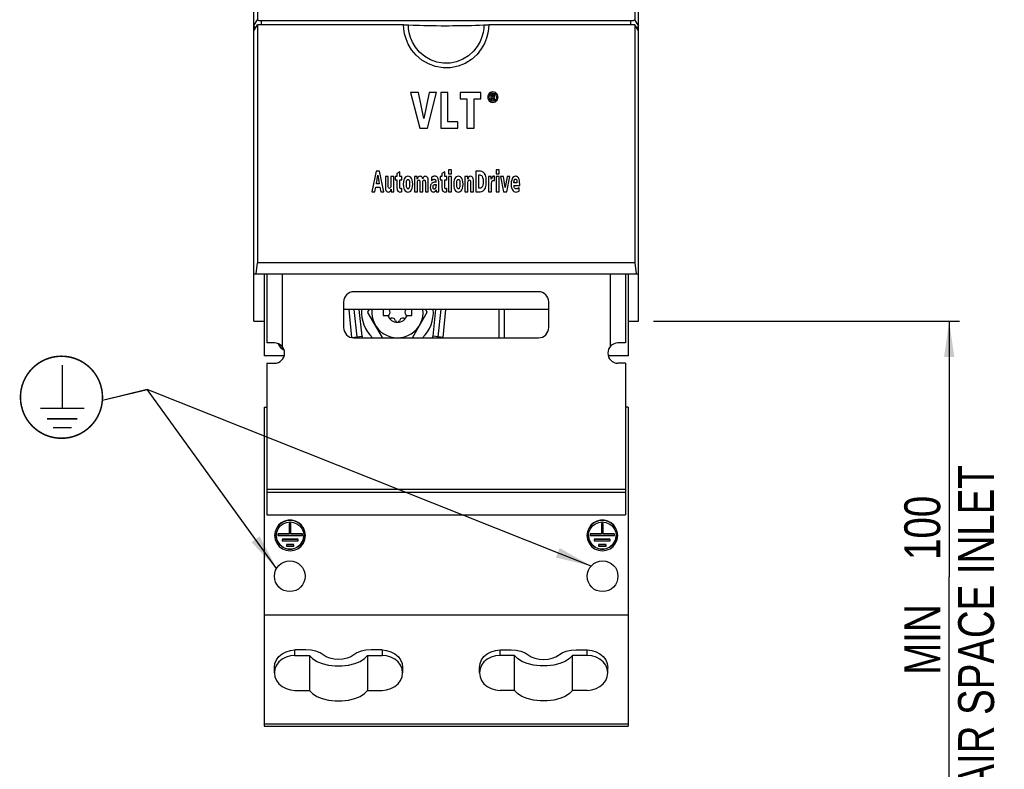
# Model space of a CAD drawing. Extents: x 0 to 594, y 0 to 420.
# Tile 2 of 25: x 74 to 170, y 153 to 226. Entities that reach past the tile are written whole.
import ezdxf

# ---------------------------------------------------------------- set-up
doc = ezdxf.new("R2010")
doc.units = 0
doc.header["$LTSCALE"] = 32.67
doc.layers.get('0').update_dxf_attribs({"linetype": 'CONTINUOUS'})
doc.styles.get("Standard").update_dxf_attribs({"font": 'txt', "width": 0.8})
doc.dimstyles.get("Standard").update_dxf_attribs({"dimtxt": 2.5, "dimasz": 2.5, "dimexe": 1.25, "dimexo": 0.625, "dimtad": 1, "dimcen": 2.5, "dimazin": 3, "dimtfac": 1, "dimtmove": 0, "dimatfit": 3})

# ---------------------------------------------------------------- blocks, each defined once
blk = doc.blocks.new('_FILLED')
at = {"color": 0, "linetype": 'BYBLOCK'}
blk.add_solid([(0, 0), (-1, 0.143), (-1, -0.143)], dxfattribs=at)
blk = doc.blocks.new('*D1')
at = {"color": 2, "linetype": 'CONTINUOUS'}
for p, q in [((135.777, 196.827), (165.604, 196.827)), ((164.604, 196.827), (164.604, 171.902)), ((164.604, 146.977), (164.604, 171.902)), ((156.515, 146.977), (165.604, 146.977))]:
    blk.add_line(p, q, dxfattribs=at)
at = {"color": 2, "linetype": 'CONTINUOUS', "xscale": 3.5, "yscale": 3.5, "zscale": 3.5}
for p, rotation in [((164.604, 196.827), 90), ((164.604, 146.977), 270)]:
    blk.add_blockref('_FILLED', p, dxfattribs=dict(at, rotation=rotation))
at = {"color": 5, "linetype": 'CONTINUOUS', "width": 0.8}
for s, p in [('AIR SPACE INLET', (168.979, 151.15)), ('100', (163.729, 173.55)), ('MIN ', (163.729, 162.35))]:
    blk.add_text(s, height=3.5, rotation=90, dxfattribs=at).set_placement(p)
blk = doc.blocks.new('EARTH_BL1', base_point=(101.866, 183.065))
at = {"color": 2, "linetype": 'CONTINUOUS'}
for p, q in [((86.411, 190.154), (82.032, 189.081)), ((86.443, 190.138), (82.032, 189.081)), ((129.687, 172.95), (86.411, 190.154)), ((99.02, 172.723), (86.443, 190.138))]:
    blk.add_line(p, q, dxfattribs=at)
at = {"color": 7, "linetype": 'CONTINUOUS', "const_width": 0.148}
blk.add_lwpolyline([(74.045, 189.408, 1), (82.045, 189.408, 1)], format="xyb", close=True, dxfattribs=at)
for points in [[(78.124, 188.334), (78.124, 192.552)], [(75.973, 188.334), (80.275, 188.334)], [(76.646, 187.303), (79.603, 187.303)], [(77.207, 186.443), (79.042, 186.443)]]:
    blk.add_lwpolyline(points, dxfattribs=at)
at = {"color": 2, "linetype": 'CONTINUOUS'}
for points in [[(96.566, 175.268), (99.02, 172.723), (97.376, 175.853)], [(126.25, 173.779), (129.687, 172.95), (126.62, 174.708)]]:
    blk.add_solid(points, dxfattribs=at)

msp = doc.modelspace()

# ---------------------------------------------------------------- linework, layer by layer
at = {"color": 7, "linetype": 'CONTINUOUS'}
for p, q in [((96.807, 196.827), (96.807, 296.827)), ((134.307, 196.827), (134.307, 296.827)), ((97.149, 292.202), (97.149, 226.221)), ((133.964, 292.202), (133.964, 226.221)), ((96.807, 225.649), (97.149, 226.221)), ((96.807, 225.149), (97.149, 225.721)), ((96.807, 225.649), (96.885, 225.452)), ((97.149, 226.221), (97.281, 226.134)), ((97.557, 225.725), (97.149, 225.721)), ((97.149, 225.721), (97.149, 202.502)), ((97.281, 226.134), (97.557, 226.137)), ((97.557, 226.14), (133.557, 226.14)), ((97.557, 225.725), (97.557, 226.137)), ((111.409, 225.728), (97.557, 225.727)), ((111.873, 225.718), (112.339, 225.699)), ((112.339, 225.699), (112.744, 225.685)), ((113.362, 225.667), (113.748, 225.658)), ((113.748, 225.658), (114.18, 225.651)), ((114.18, 225.651), (114.594, 225.645)), ((114.594, 225.645), (115.065, 225.641)), ((115.065, 225.641), (115.801, 225.64)), ((115.801, 225.64), (116.217, 225.642)), ((116.217, 225.642), (116.667, 225.647)), ((116.667, 225.647), (117.112, 225.654)), ((117.112, 225.654), (117.64, 225.664)), ((117.64, 225.664), (118.03, 225.674)), ((118.03, 225.674), (118.411, 225.686)), ((118.411, 225.686), (118.795, 225.7)), ((118.795, 225.7), (119.241, 225.718)), ((133.557, 225.726), (119.704, 225.728)), ((133.557, 226.137), (133.833, 226.134)), ((133.557, 225.726), (133.557, 226.137)), ((133.964, 225.721), (133.557, 225.725)), ((133.964, 226.221), (133.833, 226.134)), ((134.307, 225.649), (133.964, 226.221)), ((134.307, 225.149), (133.964, 225.721)), ((133.964, 225.721), (133.964, 202.502)), ((134.307, 225.649), (134.228, 225.452)), ((96.885, 225.452), (96.988, 225.452)), ((134.228, 225.452), (134.125, 225.452)), ((112.842, 219.14), (112.091, 219.14)), ((112.091, 219.14), (112.977, 215.64)), ((113.366, 216.585), (112.842, 219.14)), ((113.91, 219.14), (113.366, 216.585)), ((113.727, 215.64), (114.626, 219.14)), ((114.626, 219.14), (113.91, 219.14)), ((115.722, 219.14), (115.028, 219.14)), ((115.028, 219.14), (115.028, 215.64)), ((115.722, 216.269), (115.722, 219.14)), ((118.925, 219.14), (116.935, 219.14)), ((116.935, 219.14), (116.935, 218.508)), ((118.925, 218.508), (118.925, 219.14)), ((120.112, 218.951), (119.919, 218.951)), ((119.919, 218.951), (119.919, 218.396)), ((116.935, 218.508), (117.582, 218.508)), ((117.582, 218.508), (117.582, 215.64)), ((118.276, 218.508), (118.925, 218.508)), ((118.276, 215.64), (118.276, 218.508)), ((119.919, 218.396), (120.029, 218.396)), ((120.029, 218.857), (120.101, 218.857)), ((120.029, 218.725), (120.029, 218.857)), ((120.113, 218.725), (120.029, 218.725)), ((120.029, 218.632), (120.078, 218.632)), ((120.029, 218.396), (120.029, 218.632)), ((120.078, 218.632), (120.198, 218.396)), ((120.326, 218.396), (120.19, 218.637)), ((120.198, 218.396), (120.326, 218.396)), ((116.709, 216.269), (115.722, 216.269)), ((116.709, 215.64), (116.709, 216.269)), ((112.977, 215.64), (113.727, 215.64)), ((115.028, 215.64), (116.709, 215.64)), ((117.582, 215.64), (118.276, 215.64)), ((108.74, 211.44), (108.318, 209.44)), ((109.068, 211.44), (108.74, 211.44)), ((109.475, 209.44), (109.068, 211.44)), ((111.038, 211.38), (110.759, 211.24)), ((110.759, 211.24), (110.759, 210.933)), ((111.038, 210.933), (111.038, 211.38)), ((115.424, 211.38), (115.145, 211.24)), ((115.145, 211.24), (115.145, 210.933)), ((115.424, 210.933), (115.424, 211.38)), ((116.083, 211.59), (115.798, 211.59)), ((115.798, 211.59), (115.798, 211.189)), ((116.083, 211.189), (116.083, 211.59)), ((118.904, 211.44), (118.454, 211.44)), ((118.454, 211.44), (118.454, 209.44)), ((120.714, 211.59), (120.428, 211.59)), ((120.428, 211.59), (120.428, 211.189)), ((120.714, 211.189), (120.714, 211.59)), ((108.747, 210.224), (108.902, 211.057)), ((108.902, 211.057), (109.033, 210.224)), ((109.911, 210.933), (109.626, 210.933)), ((109.626, 210.933), (109.626, 209.956)), ((109.911, 210.012), (109.911, 210.933)), ((110.452, 210.933), (110.166, 210.933)), ((110.166, 210.933), (110.166, 210.095)), ((110.452, 209.751), (110.452, 210.933)), ((110.759, 210.933), (110.596, 210.933)), ((110.596, 210.933), (110.596, 210.617)), ((110.596, 210.617), (110.752, 210.617)), ((110.752, 210.617), (110.752, 209.858)), ((111.224, 210.933), (111.038, 210.933)), ((111.038, 210.617), (111.224, 210.617)), ((111.038, 209.928), (111.038, 210.617)), ((111.224, 210.617), (111.224, 210.933)), ((112.725, 210.933), (112.455, 210.933)), ((112.462, 210.621), (112.462, 209.44)), ((112.748, 209.44), (112.748, 210.277)), ((112.995, 210.36), (112.995, 209.44)), ((113.281, 209.44), (113.281, 210.386)), ((113.527, 210.358), (113.527, 209.44)), ((113.814, 209.44), (113.814, 210.417)), ((114.111, 210.862), (114.125, 210.526)), ((114.389, 210.659), (114.401, 210.659)), ((114.401, 210.659), (114.436, 210.656)), ((114.565, 210.372), (114.478, 210.372)), ((114.827, 209.861), (114.827, 210.406)), ((115.145, 210.933), (114.983, 210.933)), ((114.983, 210.933), (114.983, 210.617)), ((114.983, 210.617), (115.139, 210.617)), ((115.139, 210.617), (115.139, 209.858)), ((115.611, 210.933), (115.424, 210.933)), ((115.424, 210.617), (115.611, 210.617)), ((115.424, 209.928), (115.424, 210.617)), ((115.611, 210.617), (115.611, 210.933)), ((115.798, 211.189), (116.083, 211.189)), ((116.083, 210.933), (115.798, 210.933)), ((115.798, 210.933), (115.798, 209.44)), ((116.083, 209.44), (116.083, 210.933)), ((117.652, 210.933), (117.381, 210.933)), ((117.389, 210.621), (117.389, 209.44)), ((117.674, 209.44), (117.674, 210.277)), ((117.93, 210.358), (117.93, 209.44)), ((118.216, 209.44), (118.216, 210.417)), ((118.75, 211.09), (118.827, 211.09)), ((118.75, 209.789), (118.75, 211.09)), ((119.941, 210.933), (119.68, 210.933)), ((119.688, 210.621), (119.688, 209.44)), ((119.949, 210.663), (119.941, 210.933)), ((120.258, 210.956), (120.216, 210.956)), ((120.258, 210.537), (120.258, 210.956)), ((120.428, 211.189), (120.714, 211.189)), ((120.714, 210.933), (120.428, 210.933)), ((120.428, 210.933), (120.428, 209.44)), ((120.714, 209.44), (120.714, 210.933)), ((121.146, 210.933), (120.848, 210.933)), ((120.848, 210.933), (121.142, 209.44)), ((121.321, 209.867), (121.146, 210.933)), ((121.497, 210.933), (121.321, 209.867)), ((121.481, 209.44), (121.777, 210.933)), ((121.777, 210.933), (121.497, 210.933)), ((122.462, 210.312), (122.165, 210.312)), ((108.318, 209.44), (108.605, 209.44)), ((108.605, 209.44), (108.692, 209.886)), ((108.692, 209.886), (109.091, 209.886)), ((109.033, 210.224), (108.747, 210.224)), ((109.091, 209.886), (109.169, 209.44)), ((109.169, 209.44), (109.475, 209.44)), ((110.192, 209.44), (110.46, 209.44)), ((111.229, 209.455), (111.229, 209.773)), ((112.462, 209.44), (112.748, 209.44)), ((112.995, 209.44), (113.281, 209.44)), ((113.527, 209.44), (113.814, 209.44)), ((114.565, 210.159), (114.565, 210.073)), ((114.565, 209.646), (114.572, 209.44)), ((114.572, 209.44), (114.834, 209.44)), ((115.615, 209.455), (115.615, 209.773)), ((115.798, 209.44), (116.083, 209.44)), ((117.389, 209.44), (117.674, 209.44)), ((117.93, 209.44), (118.216, 209.44)), ((118.454, 209.44), (118.867, 209.44)), ((118.845, 209.789), (118.75, 209.789)), ((119.688, 209.44), (119.973, 209.44)), ((119.973, 209.44), (119.973, 210.108)), ((120.428, 209.44), (120.714, 209.44)), ((121.142, 209.44), (121.481, 209.44)), ((122.165, 210.067), (122.724, 210.067)), ((122.673, 209.502), (122.667, 209.843)), ((122.724, 210.067), (122.724, 210.175)), ((97.043, 201.452), (97.149, 202.502)), ((133.964, 202.502), (97.149, 202.502)), ((133.964, 202.502), (134.071, 201.452)), ((96.807, 201.452), (134.307, 201.452)), ((97.807, 201.452), (97.807, 193.452)), ((98.057, 201.452), (98.057, 194.702)), ((133.057, 201.452), (133.057, 194.702)), ((133.307, 201.452), (133.307, 193.452)), ((124.557, 199.702), (106.557, 199.702)), ((105.557, 198.702), (105.557, 196.202)), ((125.557, 197.952), (105.557, 197.952)), ((106.863, 195.295), (106.584, 197.952)), ((107.932, 197.723), (108.064, 197.952)), ((109.407, 197.952), (109.407, 197.39)), ((112.207, 197.39), (112.207, 197.952)), ((113.549, 197.952), (113.682, 197.723)), ((115.03, 197.952), (114.751, 195.295)), ((121.232, 195.202), (121.232, 197.952)), ((125.557, 196.202), (125.557, 198.702)), ((96.807, 196.827), (97.807, 196.827)), ((109.352, 195.223), (107.932, 197.682)), ((109.407, 197.39), (109.943, 197.39)), ((111.67, 197.39), (112.207, 197.39)), ((113.682, 197.682), (112.262, 195.223)), ((133.307, 196.827), (134.307, 196.827)), ((106.557, 195.202), (124.557, 195.202)), ((98.807, 194.702), (98.057, 194.702)), ((133.057, 194.702), (132.307, 194.702)), ((99.758, 193.452), (97.807, 193.452)), ((133.307, 193.452), (131.356, 193.452)), ((98.057, 192.722), (98.807, 192.722)), ((98.057, 192.722), (98.057, 177.952)), ((133.057, 192.722), (132.307, 192.722)), ((133.057, 192.722), (133.057, 177.952)), ((97.807, 188.452), (98.057, 188.452)), ((97.807, 188.452), (97.807, 157.327)), ((133.307, 188.452), (133.057, 188.452)), ((133.307, 188.452), (133.307, 157.327)), ((98.057, 177.952), (133.057, 177.952)), ((100.407, 177.122), (100.257, 177.122)), ((100.407, 177.104), (100.257, 177.104)), ((100.257, 177.104), (100.257, 176.065)), ((100.407, 176.065), (100.407, 177.104)), ((130.857, 177.122), (130.707, 177.122)), ((130.857, 177.104), (130.707, 177.104)), ((130.707, 177.104), (130.707, 176.065)), ((130.857, 176.065), (130.857, 177.104)), ((98.883, 176.3), (98.832, 175.916)), ((100.257, 176.083), (99.132, 176.083)), ((100.257, 176.065), (99.132, 176.065)), ((99.132, 176.065), (99.132, 175.916)), ((99.132, 175.916), (101.532, 175.916)), ((101.532, 176.083), (100.407, 176.083)), ((101.532, 176.065), (100.407, 176.065)), ((101.532, 175.916), (101.532, 176.065)), ((101.636, 176.262), (101.682, 175.916)), ((129.333, 176.3), (129.282, 175.916)), ((130.707, 176.083), (129.582, 176.083)), ((130.707, 176.065), (129.582, 176.065)), ((129.582, 176.065), (129.582, 175.916)), ((129.582, 175.916), (131.982, 175.916)), ((131.982, 176.083), (130.857, 176.083)), ((131.982, 176.065), (130.857, 176.065)), ((131.982, 175.916), (131.982, 176.065)), ((132.086, 176.262), (132.132, 175.916)), ((101.112, 175.563), (99.552, 175.563)), ((101.112, 175.545), (99.552, 175.545)), ((99.552, 175.545), (99.552, 175.397)), ((99.552, 175.397), (101.112, 175.397)), ((100.692, 175.044), (99.972, 175.044)), ((100.692, 175.026), (99.972, 175.026)), ((99.972, 175.026), (99.972, 174.877)), ((99.972, 174.877), (100.692, 174.877)), ((100.692, 174.877), (100.692, 175.026)), ((101.112, 175.397), (101.112, 175.545)), ((131.562, 175.563), (130.002, 175.563)), ((131.562, 175.545), (130.002, 175.545)), ((130.002, 175.545), (130.002, 175.397)), ((130.002, 175.397), (131.562, 175.397)), ((131.142, 175.044), (130.422, 175.044)), ((131.142, 175.026), (130.422, 175.026)), ((130.422, 175.026), (130.422, 174.877)), ((130.422, 174.877), (131.142, 174.877)), ((131.142, 174.877), (131.142, 175.026)), ((131.562, 175.397), (131.562, 175.545)), ((97.807, 168.176), (133.307, 168.176)), ((101.885, 164.762), (100.807, 164.762)), ((100.807, 164.241), (102.228, 164.241)), ((102.228, 164.241), (102.228, 160.827)), ((107.885, 164.241), (109.307, 164.241)), ((107.885, 164.241), (107.885, 160.827)), ((109.307, 164.762), (108.229, 164.762)), ((120.807, 164.762), (121.885, 164.762)), ((122.228, 164.241), (120.807, 164.241)), ((122.228, 160.827), (122.228, 164.241)), ((129.307, 164.241), (127.885, 164.241)), ((127.885, 160.827), (127.885, 164.241)), ((128.229, 164.762), (129.307, 164.762)), ((98.807, 162.534), (98.807, 163.055)), ((111.307, 163.055), (111.307, 162.534)), ((118.807, 162.534), (118.807, 163.055)), ((131.307, 162.534), (131.307, 163.055)), ((100.807, 160.827), (102.228, 160.827)), ((107.885, 160.827), (109.307, 160.827)), ((122.228, 160.827), (120.807, 160.827)), ((129.307, 160.827), (127.885, 160.827)), ((97.807, 157.327), (133.307, 157.327))]:
    msp.add_line(p, q, dxfattribs=at)
at = {"color": 9, "linetype": 'CONTINUOUS'}
for p, q in [((99.557, 201.452), (99.557, 194.358)), ((131.557, 201.452), (131.557, 194.358)), ((106.366, 195.243), (106.081, 197.952)), ((107.36, 195.348), (107.087, 197.952)), ((114.527, 197.952), (114.253, 195.348)), ((115.248, 195.243), (115.533, 197.952)), ((120.732, 195.202), (120.732, 197.952)), ((106.366, 195.243), (107.36, 195.348)), ((115.248, 195.243), (114.253, 195.348)), ((98.057, 180.452), (133.057, 180.452)), ((98.057, 180.165), (133.057, 180.165)), ((100.807, 164.241), (100.807, 164.762)), ((109.307, 164.762), (109.307, 164.241)), ((120.807, 164.241), (120.807, 164.762)), ((129.307, 164.241), (129.307, 164.762)), ((97.807, 157.567), (133.307, 157.567))]:
    msp.add_line(p, q, dxfattribs=at)
at = {"color": 7, "linetype": 'CONTINUOUS'}
for points in [[(111.409, 225.728), (111.647, 225.726), (111.873, 225.718)], [(112.744, 225.685), (112.944, 225.679), (113.362, 225.667)], [(119.241, 225.718), (119.467, 225.726), (119.704, 225.728)], [(119.758, 219.038), (119.678, 218.932), (119.629, 218.813), (119.611, 218.67)], [(119.754, 218.67), (119.768, 218.786), (119.803, 218.878), (119.858, 218.954)], [(120.112, 219.185), (119.977, 219.168), (119.863, 219.12), (119.758, 219.038)], [(119.858, 218.954), (119.932, 219.015), (120.014, 219.05), (120.112, 219.063)], [(120.468, 219.037), (120.365, 219.119), (120.25, 219.168), (120.112, 219.185)], [(120.112, 219.063), (120.21, 219.05), (120.292, 219.015), (120.367, 218.953)], [(120.264, 218.915), (120.227, 218.934), (120.177, 218.946), (120.112, 218.951)], [(120.316, 218.784), (120.31, 218.845), (120.292, 218.886), (120.264, 218.915)], [(120.367, 218.953), (120.421, 218.877), (120.455, 218.786), (120.468, 218.67)], [(120.611, 218.67), (120.594, 218.813), (120.547, 218.931), (120.468, 219.037)], [(119.611, 218.67), (119.629, 218.529), (119.677, 218.411), (119.757, 218.305)], [(119.858, 218.386), (119.803, 218.462), (119.768, 218.554), (119.754, 218.67)], [(119.757, 218.305), (119.863, 218.221), (119.977, 218.172), (120.112, 218.155)], [(120.112, 218.276), (120.014, 218.289), (119.933, 218.325), (119.858, 218.386)], [(120.101, 218.857), (120.126, 218.856), (120.15, 218.853), (120.172, 218.847)], [(120.367, 218.387), (120.292, 218.325), (120.21, 218.289), (120.112, 218.276)], [(120.112, 218.155), (120.25, 218.173), (120.365, 218.222), (120.469, 218.305)], [(120.183, 218.738), (120.165, 218.731), (120.142, 218.726), (120.113, 218.725)], [(120.172, 218.847), (120.19, 218.837), (120.202, 218.821), (120.206, 218.796)], [(120.206, 218.796), (120.204, 218.768), (120.195, 218.75), (120.183, 218.738)], [(120.19, 218.637), (120.225, 218.644), (120.254, 218.658), (120.28, 218.677)], [(120.28, 218.677), (120.298, 218.701), (120.311, 218.736), (120.316, 218.784)], [(120.468, 218.67), (120.455, 218.554), (120.421, 218.462), (120.367, 218.387)], [(120.469, 218.305), (120.547, 218.411), (120.594, 218.53), (120.611, 218.67)], [(119.296, 211.216), (119.166, 211.351), (119.039, 211.419), (118.904, 211.44)], [(119.469, 210.423), (119.445, 210.798), (119.382, 211.053), (119.296, 211.216)], [(111.495, 210.744), (111.435, 210.603), (111.394, 210.422), (111.378, 210.192)], [(111.833, 210.953), (111.727, 210.94), (111.64, 210.902), (111.564, 210.84), (111.495, 210.744)], [(111.675, 210.192), (111.681, 210.36), (111.699, 210.479), (111.726, 210.56), (111.758, 210.609), (111.793, 210.635), (111.834, 210.644)], [(112.173, 210.744), (112.105, 210.84), (112.028, 210.902), (111.941, 210.939), (111.833, 210.953)], [(111.834, 210.644), (111.873, 210.635), (111.908, 210.609), (111.94, 210.56), (111.966, 210.479), (111.984, 210.36), (111.991, 210.192)], [(112.289, 210.192), (112.273, 210.422), (112.232, 210.603), (112.173, 210.744)], [(112.455, 210.933), (112.459, 210.85), (112.461, 210.746), (112.462, 210.621)], [(112.734, 210.684), (112.733, 210.778), (112.73, 210.861), (112.725, 210.933)], [(112.835, 210.884), (112.797, 210.833), (112.763, 210.767), (112.734, 210.684)], [(112.748, 210.277), (112.753, 210.371), (112.764, 210.447), (112.781, 210.509)], [(112.781, 210.509), (112.808, 210.557), (112.843, 210.583), (112.887, 210.594)], [(113.014, 210.956), (112.938, 210.947), (112.881, 210.922), (112.835, 210.884)], [(112.887, 210.594), (112.912, 210.59), (112.936, 210.576), (112.96, 210.548)], [(112.96, 210.548), (112.977, 210.511), (112.99, 210.449), (112.995, 210.36)], [(113.178, 210.888), (113.135, 210.925), (113.082, 210.947), (113.014, 210.956)], [(113.267, 210.707), (113.242, 210.782), (113.212, 210.842), (113.178, 210.888)], [(113.362, 210.886), (113.326, 210.839), (113.294, 210.779), (113.267, 210.707)], [(113.281, 210.386), (113.285, 210.445), (113.296, 210.494), (113.313, 210.535)], [(113.313, 210.535), (113.336, 210.566), (113.367, 210.585), (113.409, 210.593)], [(113.536, 210.953), (113.461, 210.944), (113.405, 210.921), (113.362, 210.886)], [(113.409, 210.593), (113.441, 210.589), (113.469, 210.573), (113.495, 210.542)], [(113.495, 210.542), (113.512, 210.502), (113.523, 210.442), (113.527, 210.358)], [(113.754, 210.799), (113.714, 210.87), (113.667, 210.916), (113.609, 210.943), (113.536, 210.953)], [(113.814, 210.417), (113.806, 210.571), (113.786, 210.697), (113.754, 210.799)], [(114.207, 210.308), (114.157, 210.273), (114.111, 210.226), (114.068, 210.162)], [(114.179, 210.895), (114.154, 210.884), (114.131, 210.873), (114.111, 210.862)], [(114.125, 210.526), (114.152, 210.553), (114.179, 210.576), (114.206, 210.596)], [(114.255, 210.924), (114.229, 210.915), (114.203, 210.905), (114.179, 210.895)], [(114.206, 210.596), (114.23, 210.612), (114.253, 210.626), (114.274, 210.637)], [(114.365, 210.363), (114.316, 210.354), (114.263, 210.336), (114.207, 210.308)], [(114.417, 210.954), (114.365, 210.95), (114.312, 210.941), (114.255, 210.924)], [(114.274, 210.637), (114.295, 210.644), (114.315, 210.65), (114.333, 210.656)], [(114.333, 210.656), (114.352, 210.658), (114.371, 210.659), (114.389, 210.659)], [(114.478, 210.372), (114.449, 210.371), (114.412, 210.368), (114.365, 210.363)], [(114.623, 210.919), (114.569, 210.938), (114.501, 210.951), (114.417, 210.954)], [(114.436, 210.656), (114.454, 210.651), (114.473, 210.641), (114.494, 210.625)], [(114.494, 210.625), (114.512, 210.606), (114.529, 210.579), (114.545, 210.54)], [(114.545, 210.54), (114.556, 210.496), (114.563, 210.44), (114.565, 210.372)], [(114.747, 210.805), (114.714, 210.852), (114.674, 210.889), (114.623, 210.919)], [(114.827, 210.406), (114.817, 210.575), (114.789, 210.706), (114.747, 210.805)], [(116.404, 210.744), (116.344, 210.603), (116.302, 210.422), (116.287, 210.192)], [(116.742, 210.953), (116.636, 210.94), (116.549, 210.902), (116.473, 210.84), (116.404, 210.744)], [(116.583, 210.192), (116.59, 210.36), (116.608, 210.479), (116.634, 210.56), (116.666, 210.609), (116.701, 210.635), (116.742, 210.644)], [(117.081, 210.744), (117.013, 210.84), (116.937, 210.902), (116.85, 210.939), (116.742, 210.953)], [(116.742, 210.644), (116.782, 210.635), (116.816, 210.609), (116.848, 210.56), (116.875, 210.479), (116.893, 210.36), (116.9, 210.192)], [(117.197, 210.192), (117.182, 210.422), (117.141, 210.603), (117.081, 210.744)], [(117.381, 210.933), (117.385, 210.85), (117.388, 210.746), (117.389, 210.621)], [(117.66, 210.684), (117.659, 210.778), (117.656, 210.861), (117.652, 210.933)], [(117.761, 210.885), (117.723, 210.834), (117.689, 210.768), (117.66, 210.684)], [(117.674, 210.277), (117.679, 210.374), (117.69, 210.45), (117.707, 210.509)], [(117.707, 210.509), (117.734, 210.558), (117.767, 210.584), (117.809, 210.594)], [(117.939, 210.955), (117.864, 210.946), (117.806, 210.923), (117.761, 210.885)], [(117.809, 210.594), (117.839, 210.59), (117.867, 210.576), (117.895, 210.55)], [(117.895, 210.55), (117.912, 210.511), (117.924, 210.449), (117.93, 210.358)], [(118.156, 210.799), (118.117, 210.87), (118.069, 210.916), (118.012, 210.944), (117.939, 210.955)], [(118.216, 210.417), (118.208, 210.571), (118.188, 210.697), (118.156, 210.799)], [(118.827, 211.09), (118.917, 211.076), (118.991, 211.034), (119.055, 210.961), (119.109, 210.843), (119.147, 210.668), (119.161, 210.421)], [(119.161, 210.421), (119.151, 210.238), (119.124, 210.09), (119.085, 209.971)], [(119.29, 209.674), (119.38, 209.837), (119.444, 210.078), (119.469, 210.423)], [(119.68, 210.933), (119.684, 210.85), (119.687, 210.746), (119.688, 210.621)], [(119.997, 210.78), (119.966, 210.702), (119.949, 210.663)], [(119.973, 210.108), (119.974, 210.163), (119.977, 210.217), (119.981, 210.271)], [(119.981, 210.271), (119.987, 210.322), (119.996, 210.37), (120.007, 210.414)], [(120.045, 210.872), (120.028, 210.845), (120.012, 210.814), (119.997, 210.78)], [(120.007, 210.414), (120.022, 210.457), (120.041, 210.491), (120.063, 210.518)], [(120.116, 210.935), (120.089, 210.919), (120.066, 210.898), (120.045, 210.872)], [(120.063, 210.518), (120.089, 210.538), (120.121, 210.551), (120.161, 210.555)], [(120.216, 210.956), (120.176, 210.953), (120.143, 210.946), (120.116, 210.935)], [(120.161, 210.555), (120.196, 210.553), (120.228, 210.547), (120.258, 210.537)], [(122.001, 210.727), (121.944, 210.581), (121.906, 210.405), (121.892, 210.192)], [(122.312, 210.955), (122.22, 210.94), (122.141, 210.901), (122.068, 210.833), (122.001, 210.727)], [(122.165, 210.312), (122.165, 210.336), (122.167, 210.368), (122.169, 210.407)], [(122.169, 210.407), (122.172, 210.445), (122.178, 210.486), (122.186, 210.527)], [(122.186, 210.527), (122.197, 210.569), (122.212, 210.605), (122.229, 210.636)], [(122.229, 210.636), (122.251, 210.66), (122.278, 210.674), (122.312, 210.679)], [(122.416, 210.943), (122.373, 210.95), (122.339, 210.954), (122.312, 210.955)], [(122.312, 210.679), (122.363, 210.667), (122.402, 210.633), (122.432, 210.568)], [(122.552, 210.859), (122.502, 210.902), (122.457, 210.93), (122.416, 210.943)], [(122.432, 210.568), (122.448, 210.495), (122.458, 210.41), (122.462, 210.312)], [(122.673, 210.628), (122.635, 210.733), (122.594, 210.808), (122.552, 210.859)], [(122.724, 210.175), (122.717, 210.364), (122.699, 210.514), (122.673, 210.628)], [(109.626, 209.956), (109.633, 209.801), (109.655, 209.675), (109.688, 209.574)], [(109.688, 209.574), (109.729, 209.503), (109.777, 209.457), (109.835, 209.43), (109.909, 209.42)], [(109.909, 209.42), (109.985, 209.43), (110.042, 209.454), (110.087, 209.493)], [(109.949, 209.829), (109.929, 209.866), (109.916, 209.926), (109.911, 210.012)], [(110.031, 209.776), (110.001, 209.781), (109.974, 209.798), (109.949, 209.829)], [(110.136, 209.866), (110.108, 209.814), (110.074, 209.786), (110.031, 209.776)], [(110.087, 209.493), (110.123, 209.543), (110.156, 209.607), (110.185, 209.688)], [(110.166, 210.095), (110.162, 210.002), (110.152, 209.926), (110.136, 209.866)], [(110.185, 209.688), (110.186, 209.594), (110.188, 209.512), (110.192, 209.44)], [(110.46, 209.44), (110.455, 209.521), (110.453, 209.625), (110.452, 209.751)], [(110.752, 209.858), (110.764, 209.7), (110.793, 209.59), (110.835, 209.517)], [(110.835, 209.517), (110.895, 209.459), (110.958, 209.429), (111.03, 209.419)], [(111.03, 209.419), (111.123, 209.426), (111.188, 209.439), (111.229, 209.455)], [(111.067, 209.783), (111.052, 209.812), (111.042, 209.86), (111.038, 209.928)], [(111.135, 209.741), (111.11, 209.745), (111.088, 209.759), (111.067, 209.783)], [(111.229, 209.773), (111.203, 209.756), (111.172, 209.745), (111.135, 209.741)], [(111.378, 210.192), (111.394, 209.958), (111.435, 209.775), (111.494, 209.634)], [(111.494, 209.634), (111.564, 209.535), (111.641, 209.471), (111.728, 209.434), (111.833, 209.42)], [(111.715, 209.848), (111.694, 209.933), (111.68, 210.047), (111.675, 210.192)], [(111.833, 209.724), (111.8, 209.731), (111.769, 209.751), (111.741, 209.788), (111.715, 209.848)], [(111.954, 209.849), (111.928, 209.788), (111.899, 209.751), (111.868, 209.731), (111.833, 209.724)], [(111.833, 209.42), (111.94, 209.434), (112.028, 209.472), (112.104, 209.535), (112.174, 209.634)], [(111.991, 210.192), (111.987, 210.047), (111.973, 209.934), (111.954, 209.849)], [(112.174, 209.634), (112.233, 209.775), (112.273, 209.958), (112.289, 210.192)], [(114.068, 210.162), (114.038, 210.089), (114.017, 209.993), (114.009, 209.87)], [(114.009, 209.87), (114.019, 209.732), (114.047, 209.625), (114.089, 209.542)], [(114.089, 209.542), (114.151, 209.472), (114.219, 209.434), (114.301, 209.42)], [(114.27, 209.898), (114.274, 209.96), (114.285, 210.009), (114.302, 210.046)], [(114.288, 209.789), (114.279, 209.816), (114.272, 209.851), (114.27, 209.898)], [(114.325, 209.729), (114.312, 209.742), (114.299, 209.761), (114.288, 209.789)], [(114.301, 209.42), (114.369, 209.429), (114.427, 209.454), (114.48, 209.497)], [(114.302, 210.046), (114.325, 210.081), (114.35, 210.107), (114.375, 210.124)], [(114.394, 209.701), (114.378, 209.703), (114.355, 209.712), (114.325, 209.729)], [(114.375, 210.124), (114.409, 210.14), (114.442, 210.15), (114.473, 210.155)], [(114.434, 209.713), (114.417, 209.707), (114.403, 209.703), (114.394, 209.701)], [(114.49, 209.754), (114.469, 209.735), (114.45, 209.722), (114.434, 209.713)], [(114.473, 210.155), (114.506, 210.158), (114.537, 210.159), (114.565, 210.159)], [(114.48, 209.497), (114.523, 209.55), (114.55, 209.599), (114.565, 209.646)], [(114.543, 209.863), (114.527, 209.816), (114.509, 209.78), (114.49, 209.754)], [(114.565, 210.073), (114.562, 209.987), (114.554, 209.918), (114.543, 209.863)], [(114.834, 209.44), (114.83, 209.54), (114.828, 209.681), (114.827, 209.861)], [(115.139, 209.858), (115.15, 209.7), (115.18, 209.59), (115.221, 209.517)], [(115.221, 209.517), (115.281, 209.459), (115.345, 209.429), (115.416, 209.419)], [(115.416, 209.419), (115.51, 209.426), (115.574, 209.439), (115.615, 209.455)], [(115.454, 209.783), (115.439, 209.812), (115.428, 209.86), (115.424, 209.928)], [(115.522, 209.741), (115.496, 209.745), (115.474, 209.759), (115.454, 209.783)], [(115.615, 209.773), (115.589, 209.756), (115.558, 209.745), (115.522, 209.741)], [(116.287, 210.192), (116.302, 209.958), (116.343, 209.775), (116.403, 209.634)], [(116.403, 209.634), (116.473, 209.535), (116.55, 209.471), (116.637, 209.434), (116.742, 209.42)], [(116.624, 209.848), (116.603, 209.933), (116.588, 210.047), (116.583, 210.192)], [(116.742, 209.724), (116.708, 209.731), (116.678, 209.751), (116.649, 209.788), (116.624, 209.848)], [(116.862, 209.849), (116.837, 209.788), (116.808, 209.751), (116.777, 209.731), (116.742, 209.724)], [(116.742, 209.42), (116.849, 209.434), (116.936, 209.472), (117.013, 209.535), (117.082, 209.634)], [(116.9, 210.192), (116.895, 210.047), (116.882, 209.934), (116.862, 209.849)], [(117.082, 209.634), (117.141, 209.775), (117.182, 209.958), (117.197, 210.192)], [(119.085, 209.971), (119.038, 209.887), (118.983, 209.833), (118.921, 209.801), (118.845, 209.789)], [(118.867, 209.44), (119.018, 209.464), (119.155, 209.536), (119.29, 209.674)], [(121.892, 210.192), (121.907, 209.958), (121.948, 209.775), (122.008, 209.634)], [(122.008, 209.634), (122.077, 209.538), (122.157, 209.474), (122.252, 209.435), (122.373, 209.42)], [(122.222, 209.83), (122.192, 209.898), (122.172, 209.975), (122.165, 210.067)], [(122.4, 209.725), (122.325, 209.738), (122.268, 209.772), (122.222, 209.83)], [(122.373, 209.42), (122.473, 209.429), (122.572, 209.455), (122.673, 209.502)], [(122.474, 209.735), (122.449, 209.729), (122.424, 209.726), (122.4, 209.725)], [(122.545, 209.762), (122.523, 209.751), (122.499, 209.742), (122.474, 209.735)], [(122.667, 209.843), (122.631, 209.816), (122.591, 209.789), (122.545, 209.762)], [(101.832, 175.935), (101.788, 176.29), (101.66, 176.624), (101.455, 176.919), (101.184, 177.156), (100.864, 177.322), (100.513, 177.408), (100.151, 177.408), (99.8, 177.322), (99.48, 177.156), (99.209, 176.919), (99.004, 176.624), (98.875, 176.29), (98.832, 175.935)], [(101.832, 175.916), (101.781, 176.3), (101.631, 176.658), (101.393, 176.966), (101.082, 177.202), (100.72, 177.35), (100.332, 177.4), (99.944, 177.35), (99.582, 177.202), (99.271, 176.966), (99.033, 176.658), (98.883, 176.3)], [(98.982, 175.916), (99.028, 176.262), (99.163, 176.584), (99.377, 176.861), (99.657, 177.073), (99.982, 177.207), (100.332, 177.252), (100.681, 177.207), (101.007, 177.073), (101.286, 176.861), (101.501, 176.584), (101.636, 176.262)], [(132.282, 175.935), (132.238, 176.29), (132.11, 176.624), (131.905, 176.919), (131.634, 177.156), (131.314, 177.322), (130.963, 177.408), (130.601, 177.408), (130.25, 177.322), (129.93, 177.156), (129.659, 176.919), (129.454, 176.624), (129.325, 176.29), (129.282, 175.935)], [(132.282, 175.916), (132.231, 176.3), (132.081, 176.658), (131.843, 176.966), (131.532, 177.202), (131.17, 177.35), (130.782, 177.4), (130.394, 177.35), (130.032, 177.202), (129.721, 176.966), (129.483, 176.658), (129.333, 176.3)], [(129.432, 175.916), (129.478, 176.262), (129.613, 176.584), (129.827, 176.861), (130.107, 177.073), (130.432, 177.207), (130.782, 177.252), (131.131, 177.207), (131.457, 177.073), (131.736, 176.861), (131.951, 176.584), (132.086, 176.262)], [(98.832, 175.916), (98.883, 175.532), (99.033, 175.174), (99.271, 174.867), (99.582, 174.631), (99.944, 174.483), (100.332, 174.432), (100.72, 174.483), (101.082, 174.631), (101.393, 174.867), (101.631, 175.174), (101.781, 175.532), (101.832, 175.916)], [(101.682, 175.916), (101.636, 175.571), (101.501, 175.249), (101.286, 174.972), (101.007, 174.76), (100.681, 174.626), (100.332, 174.581), (99.982, 174.626), (99.657, 174.76), (99.377, 174.972), (99.163, 175.249), (99.028, 175.571), (98.982, 175.916)], [(98.984, 175.917), (99.021, 175.615), (99.136, 175.314), (99.321, 175.049), (99.565, 174.835), (99.853, 174.686), (100.169, 174.609), (100.495, 174.609), (100.811, 174.686), (101.099, 174.835), (101.342, 175.049), (101.527, 175.314), (101.643, 175.615), (101.68, 175.917)], [(129.282, 175.916), (129.333, 175.532), (129.483, 175.174), (129.721, 174.867), (130.032, 174.631), (130.394, 174.483), (130.782, 174.432), (131.17, 174.483), (131.532, 174.631), (131.843, 174.867), (132.081, 175.174), (132.231, 175.532), (132.282, 175.916)], [(132.132, 175.916), (132.086, 175.571), (131.951, 175.249), (131.736, 174.972), (131.457, 174.76), (131.131, 174.626), (130.782, 174.581), (130.432, 174.626), (130.107, 174.76), (129.827, 174.972), (129.613, 175.249), (129.478, 175.571), (129.432, 175.916)], [(129.434, 175.917), (129.471, 175.615), (129.586, 175.314), (129.771, 175.049), (130.015, 174.835), (130.303, 174.686), (130.619, 174.609), (130.945, 174.609), (131.261, 174.686), (131.549, 174.835), (131.792, 175.049), (131.977, 175.314), (132.093, 175.615), (132.13, 175.917)], [(98.807, 163.055), (98.857, 163.435), (99.005, 163.796), (99.243, 164.119), (99.56, 164.39), (99.939, 164.593), (100.362, 164.719), (100.807, 164.762)], [(100.807, 164.241), (100.362, 164.198), (99.939, 164.072), (99.56, 163.868), (99.243, 163.598), (99.005, 163.274), (98.857, 162.914), (98.807, 162.534)], [(103.856, 164.098), (103.257, 164.478), (102.851, 164.632), (102.384, 164.729), (101.885, 164.762)], [(102.228, 164.241), (102.521, 163.927), (102.94, 163.654), (103.464, 163.437), (104.069, 163.286), (104.722, 163.208), (105.392, 163.208), (106.045, 163.286), (106.649, 163.437), (107.174, 163.654), (107.593, 163.927), (107.885, 164.241)], [(106.857, 164.478), (106.258, 164.098), (105.902, 163.963), (105.493, 163.879), (105.057, 163.85), (104.62, 163.879), (104.212, 163.963), (103.856, 164.098)], [(108.229, 164.762), (107.73, 164.729), (107.263, 164.632), (106.857, 164.478)], [(109.307, 164.762), (109.752, 164.719), (110.175, 164.593), (110.554, 164.39), (110.871, 164.119), (111.109, 163.796), (111.257, 163.435), (111.307, 163.055)], [(111.307, 162.534), (111.257, 162.914), (111.109, 163.274), (110.871, 163.598), (110.554, 163.868), (110.175, 164.072), (109.752, 164.198), (109.307, 164.241)], [(118.807, 163.055), (118.857, 163.435), (119.005, 163.796), (119.243, 164.119), (119.56, 164.39), (119.939, 164.593), (120.362, 164.719), (120.807, 164.762)], [(120.807, 164.241), (120.362, 164.198), (119.939, 164.072), (119.56, 163.868), (119.243, 163.598), (119.005, 163.274), (118.857, 162.914), (118.807, 162.534)], [(121.885, 164.762), (122.384, 164.729), (122.851, 164.632), (123.257, 164.478)], [(127.885, 164.241), (127.593, 163.927), (127.174, 163.654), (126.649, 163.437), (126.045, 163.286), (125.392, 163.208), (124.722, 163.208), (124.069, 163.286), (123.464, 163.437), (122.94, 163.654), (122.521, 163.927), (122.228, 164.241)], [(123.257, 164.478), (123.856, 164.098), (124.212, 163.963), (124.62, 163.879), (125.057, 163.85), (125.493, 163.879), (125.902, 163.963), (126.258, 164.098)], [(126.258, 164.098), (126.857, 164.478), (127.263, 164.632), (127.73, 164.729), (128.229, 164.762)], [(129.307, 164.762), (129.752, 164.719), (130.175, 164.593), (130.554, 164.39), (130.871, 164.119), (131.109, 163.796), (131.257, 163.435), (131.307, 163.055)], [(131.307, 162.534), (131.257, 162.914), (131.109, 163.274), (130.871, 163.598), (130.554, 163.868), (130.175, 164.072), (129.752, 164.198), (129.307, 164.241)], [(98.807, 162.534), (98.857, 162.154), (99.005, 161.793), (99.243, 161.47), (99.56, 161.199), (99.939, 160.996), (100.362, 160.87), (100.807, 160.827)], [(109.307, 160.827), (109.752, 160.87), (110.175, 160.996), (110.554, 161.199), (110.871, 161.47), (111.109, 161.793), (111.257, 162.154), (111.307, 162.534)], [(118.807, 162.534), (118.857, 162.154), (119.005, 161.793), (119.243, 161.47), (119.56, 161.199), (119.939, 160.996), (120.362, 160.87), (120.807, 160.827)], [(129.307, 160.827), (129.752, 160.87), (130.175, 160.996), (130.554, 161.199), (130.871, 161.47), (131.109, 161.793), (131.257, 162.154), (131.307, 162.534)], [(102.228, 160.827), (102.521, 160.513), (102.94, 160.24), (103.464, 160.023), (104.069, 159.872), (104.722, 159.794), (105.392, 159.794), (106.045, 159.872), (106.649, 160.023), (107.174, 160.24), (107.593, 160.513), (107.885, 160.827)], [(127.885, 160.827), (127.593, 160.513), (127.174, 160.24), (126.649, 160.023), (126.045, 159.872), (125.392, 159.794), (124.722, 159.794), (124.069, 159.872), (123.464, 160.023), (122.94, 160.24), (122.521, 160.513), (122.228, 160.827)]]:
    msp.add_lwpolyline(points, dxfattribs=at)
at = {"color": 9, "linetype": 'CONTINUOUS'}
for points in [[(119.704, 225.728), (119.683, 225.334), (119.616, 224.895), (119.489, 224.416), (119.284, 223.904), (118.981, 223.371), (118.562, 222.841), (118.027, 222.357), (117.4, 221.964), (116.712, 221.69), (115.989, 221.546), (115.255, 221.534), (114.529, 221.655), (113.833, 221.906), (113.192, 222.28), (112.634, 222.755), (112.188, 223.289), (111.863, 223.835), (111.642, 224.364), (111.504, 224.861), (111.432, 225.317), (111.409, 225.728)], [(119.241, 225.718), (119.221, 225.365), (119.16, 224.973), (119.046, 224.545), (118.862, 224.088), (118.592, 223.613), (118.219, 223.141), (117.744, 222.71), (117.188, 222.361), (116.579, 222.118), (115.939, 221.99), (115.29, 221.979), (114.647, 222.087), (114.03, 222.31), (113.462, 222.642), (112.967, 223.064), (112.571, 223.54), (112.281, 224.027), (112.083, 224.499), (111.96, 224.942), (111.894, 225.35), (111.873, 225.718)]]:
    msp.add_lwpolyline(points, dxfattribs=at)
at = {"color": 7, "linetype": 'CONTINUOUS'}
for centre in [(100.307, 171.952), (130.807, 171.952)]:
    msp.add_circle(centre, 1.5, dxfattribs=at)
for centre, radius, start, end in [((106.557, 198.702), 1, 90, 180), ((124.557, 198.702), 1, 0, 90), ((110.807, 197.702), 3.5, 175.89214, 225.7334), ((110.807, 197.702), 2.5, 174.25168, 5.74832), ((109.746, 197.702), 0.348, 313.63362, 46.36638), ((111.868, 197.702), 0.348, 133.63362, 226.36638), ((110.807, 197.702), 3.5, 314.2666, 4.10786), ((110.807, 197.702), 2.875, 179.59185, 180.40815), ((110.807, 197.702), 0.988, 198.44872, 341.55128), ((110.123, 197.307), 0.198, 133.63362, 286.36638), ((110.276, 196.784), 0.348, 13.63362, 106.36638), ((110.807, 196.912), 0.198, 193.63362, 346.36638), ((111.337, 196.784), 0.348, 73.63362, 166.36638), ((111.491, 197.307), 0.198, 253.63362, 46.36638), ((110.807, 197.702), 2.875, 359.59185, 0.40815), ((106.557, 196.202), 1, 180, 270), ((124.557, 196.202), 1, 270, 360), ((108.355, 195.452), 1.5, 186, 189.64571), ((110.807, 197.702), 2.875, 239.59185, 240.40815), ((110.807, 197.702), 2.875, 299.59185, 300.40815), ((113.259, 195.452), 1.5, 350.35429, 354), ((98.807, 193.712), 0.99, 270, 90), ((100.132, 194.952), 1, 199.54295, 246.40514), ((132.307, 193.712), 0.99, 90, 270)]:
    msp.add_arc(centre, radius, start, end, dxfattribs=at)
at = {"color": 9, "linetype": 'CONTINUOUS'}
for centre, radius, start, end in [((108.355, 195.452), 2, 186, 186.47346), ((108.355, 195.452), 1, 186, 194.55763), ((113.259, 195.452), 1, 345.44237, 354), ((113.259, 195.452), 2, 352.80073, 354)]:
    msp.add_arc(centre, radius, start, end, dxfattribs=at)

# ---------------------------------------------------------------- block references
at = {"color": 2, "linetype": 'CONTINUOUS'}
msp.add_blockref('EARTH_BL1', (101.866, 183.065), dxfattribs=at)

# ---------------------------------------------------------------- dimensions: what is measured, and where the dimension line sits
dim = msp.add_linear_dim(base=(164.604, 196.827), p1=(156.515, 146.977), p2=(135.777, 196.827), angle=90, dimstyle='Standard', dxfattribs=at)
dim.commit()
dim.dimension.update_dxf_attribs({"geometry": '*D1', "text_midpoint": (164.604, 172.15), "dimtype": 128})

doc.saveas('drawing.dxf')
